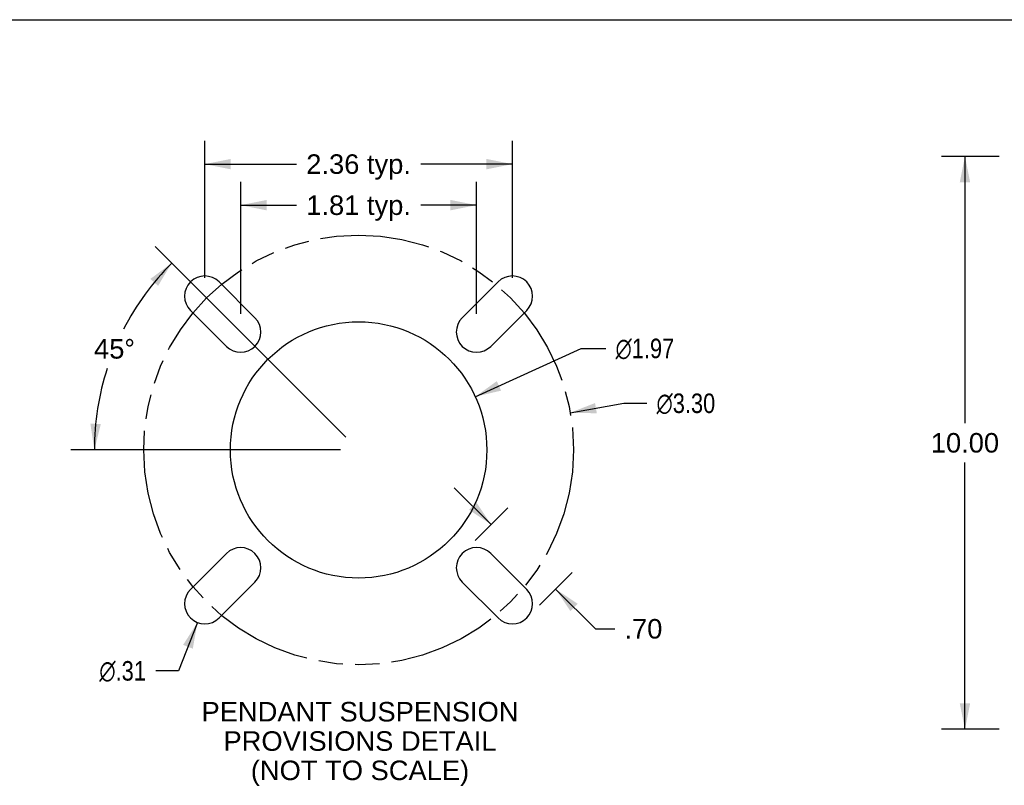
# Model space of a CAD drawing. Header units: inches. Extents: x 0 to 77.3, y 0 to 50.
# Tile 31 of 48: x 39 to 56.2, y 36.6 to 50. Entities that reach past the tile are written whole.
import ezdxf

# ---------------------------------------------------------------- set-up
doc = ezdxf.new("R2010")
doc.units = ezdxf.units.IN
doc.header["$LTSCALE"] = 4.25
doc.header["$MEASUREMENT"] = 0
doc.linetypes.add('PHANTOM', pattern=[0.8, 0.45, -0.05, 0.1, -0.05, 0.1, -0.05])
doc.layers.get('0').update_dxf_attribs({"linetype": 'CONTINUOUS'})
doc.layers.add('DEFAULT_3', color=7, linetype='PHANTOM')
doc.layers.add('DIMENSIONS', color=7, linetype='CONTINUOUS')
doc.styles.get("Standard").update_dxf_attribs({"font": 'arial.ttf'})
doc.styles.add('TEXTSTYLE_1', font='gdt', dxfattribs={"width": 0.8})
doc.dimstyles.new('DIMSTYLE_1', dxfattribs={"dimtxt": 0.340909, "dimasz": 0.454545, "dimexe": 0.09, "dimexo": 0.07, "dimgap": 0.0375, "dimtad": 0, "dimtih": 1, "dimtoh": 1, "dimzin": 4, "dimdsep": 46, "dimtxsty": 'Standard', "dimblk": '_FILLED', "dimblk1": '_FILLED', "dimblk2": '_FILLED', "dimcen": 0.09, "dimadec": 3, "dimazin": 1, "dimtfac": 1, "dimtdec": 3, "dimtofl": 0, "dimtmove": 0, "dimatfit": 3, "dimldrblk": '_FILLED', "dimfxl": 0, "dimtolj": 1, "dimtzin": 4, "dimarcsym": 0})
doc.dimstyles.new('DIMSTYLE_2', dxfattribs={"dimtxt": 0.340909, "dimasz": 0.454545, "dimexe": 0.09, "dimexo": 0.07, "dimgap": 0.0375, "dimtad": 0, "dimtih": 1, "dimtoh": 1, "dimlfac": 0.44, "dimzin": 4, "dimdsep": 46, "dimtxsty": 'Standard', "dimblk": '_FILLED', "dimblk1": '_FILLED', "dimblk2": '_FILLED', "dimcen": 0.09, "dimadec": 3, "dimazin": 1, "dimtfac": 1, "dimtdec": 3, "dimtofl": 0, "dimtmove": 0, "dimatfit": 3, "dimldrblk": '_FILLED', "dimfxl": 0, "dimtolj": 1, "dimtzin": 4, "dimarcsym": 0})
doc.dimstyles.new('DIMSTYLE_3', dxfattribs={"dimtxt": 0.340909, "dimasz": 0.454545, "dimexe": 0.09, "dimexo": 0.07, "dimgap": 0.09, "dimtad": 0, "dimtih": 1, "dimtoh": 1, "dimlfac": 0.44, "dimzin": 4, "dimdsep": 46, "dimtxsty": 'Standard', "dimblk": '_FILLED', "dimblk1": '_FILLED', "dimblk2": '_FILLED', "dimcen": 0.09, "dimadec": 3, "dimazin": 1, "dimtfac": 1, "dimtdec": 3, "dimtofl": 0, "dimtmove": 0, "dimatfit": 1, "dimldrblk": '_FILLED', "dimfxl": 0, "dimtolj": 1, "dimtzin": 4, "dimarcsym": 0})
doc.dimstyles.new('DIMSTYLE_4', dxfattribs={"dimtxt": 0.340909, "dimasz": 0.454545, "dimexe": 0.09, "dimexo": 0.07, "dimgap": 0.0375, "dimtad": 0, "dimtih": 1, "dimtoh": 1, "dimdec": 5, "dimlfac": 0.44, "dimzin": 4, "dimdsep": 46, "dimtxsty": 'Standard', "dimblk": '_FILLED', "dimblk1": '_FILLED', "dimblk2": '_FILLED', "dimcen": 0.09, "dimadec": 3, "dimazin": 1, "dimtfac": 1, "dimtdec": 3, "dimtofl": 0, "dimtmove": 0, "dimatfit": 3, "dimldrblk": '_FILLED', "dimfxl": 0, "dimtolj": 1, "dimtzin": 4, "dimarcsym": 0})

# ---------------------------------------------------------------- blocks, each defined once
blk = doc.blocks.new('_FILLED')
at = {"color": 0, "linetype": 'ByBlock'}
blk.add_solid([(0, 0), (-1, 0.2), (-1, -0.2)], dxfattribs=at)
blk = doc.blocks.new('*D2')
at = {"layer": 'DIMENSIONS', "color": 2, "linetype": 'Continuous'}
for p, q in [((56.132, 47.615), (55.125, 47.615)), ((55.534, 47.615), (55.534, 42.956)), ((55.534, 37.615), (55.534, 42.274)), ((56.132, 37.615), (55.125, 37.615))]:
    blk.add_line(p, q, dxfattribs=at)
at = {"layer": 'DIMENSIONS', "color": 2, "linetype": 'Continuous', "xscale": 0.4545454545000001, "yscale": 0.4545454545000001, "zscale": 0.4545454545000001}
for p, rotation in [((55.534, 47.615), 90), ((55.534, 37.615), 270)]:
    blk.add_blockref('_FILLED', p, dxfattribs=dict(at, rotation=rotation))
at = {"layer": 'DIMENSIONS', "color": 2, "linetype": 'Continuous', "insert": (55.534, 42.786), "char_height": 0.3409, "width": 1.19128, "attachment_point": 2, "line_spacing_factor": 0.9}
blk.add_mtext('10.00', dxfattribs=at)
blk = doc.blocks.new('*D13')
at = {"layer": 'DIMENSIONS', "color": 2, "linetype": 'Continuous'}
for p, q in [((47.268, 41.188), (46.625, 41.831)), ((46.988, 40.908), (47.557, 41.478)), ((48.113, 39.783), (48.682, 40.353)), ((48.393, 40.063), (49.086, 39.37)), ((49.086, 39.37), (49.423, 39.37))]:
    blk.add_line(p, q, dxfattribs=at)
at = {"layer": 'DIMENSIONS', "color": 2, "linetype": 'Continuous', "xscale": 0.4545454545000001, "yscale": 0.4545454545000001, "zscale": 0.4545454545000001}
for p, rotation in [((47.268, 41.188), 315), ((48.393, 40.063), 135)]:
    blk.add_blockref('_FILLED', p, dxfattribs=dict(at, rotation=rotation))
at = {"layer": 'DIMENSIONS', "color": 2, "linetype": 'Continuous', "insert": (49.593, 39.54), "char_height": 0.3409, "width": 0.66154, "attachment_point": 1, "line_spacing_factor": 0.9}
blk.add_mtext('.70', dxfattribs=at)
blk = doc.blocks.new('*D14')
at = {"layer": 'DIMENSIONS', "color": 2, "linetype": 'Continuous'}
for p, q in [((48.648, 43.141), (49.585, 43.306)), ((49.585, 43.306), (49.982, 43.306))]:
    blk.add_line(p, q, dxfattribs=at)
at = {"layer": 'DIMENSIONS', "color": 2, "linetype": 'Continuous', "xscale": 0.4545454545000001, "yscale": 0.4545454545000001, "zscale": 0.4545454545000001, "rotation": 189.9821788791}
blk.add_blockref('_FILLED', (48.648, 43.141), dxfattribs=at)
at = {"layer": 'DIMENSIONS', "color": 2, "linetype": 'Continuous', "insert": (50.153, 43.476), "char_height": 0.34091, "width": 1.38096, "attachment_point": 1, "line_spacing_factor": 0.9, "style": 'TEXTSTYLE_1'}
blk.add_mtext('{\\fgdt;n}\\fArial;3.30', dxfattribs=at)
blk = doc.blocks.new('*D15')
at = {"layer": 'DIMENSIONS', "color": 2, "linetype": 'Continuous'}
for p, q in [((42.898, 44.866), (42.898, 47.172)), ((47.012, 44.866), (47.012, 47.172)), ((42.898, 46.763), (43.872, 46.763)), ((47.012, 46.763), (46.038, 46.763))]:
    blk.add_line(p, q, dxfattribs=at)
at = {"layer": 'DIMENSIONS', "color": 2, "linetype": 'Continuous', "xscale": 0.4545454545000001, "yscale": 0.4545454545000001, "zscale": 0.4545454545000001, "rotation": 180}
blk.add_blockref('_FILLED', (42.898, 46.763), dxfattribs=at)
at = {"layer": 'DIMENSIONS', "color": 2, "linetype": 'Continuous', "xscale": 0.4545454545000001, "yscale": 0.4545454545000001, "zscale": 0.4545454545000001}
blk.add_blockref('_FILLED', (47.012, 46.763), dxfattribs=at)
at = {"layer": 'DIMENSIONS', "color": 2, "linetype": 'Continuous', "insert": (44.955, 46.933), "char_height": 0.3409, "width": 1.82494, "attachment_point": 2, "line_spacing_factor": 0.9}
blk.add_mtext('1.81 typ.', dxfattribs=at)
blk = doc.blocks.new('*D16')
at = {"layer": 'DIMENSIONS', "color": 2, "linetype": 'Continuous'}
for p, q in [((42.143, 39.479), (41.813, 38.635)), ((41.813, 38.635), (41.415, 38.635))]:
    blk.add_line(p, q, dxfattribs=at)
at = {"layer": 'DIMENSIONS', "color": 2, "linetype": 'Continuous', "xscale": 0.4545454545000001, "yscale": 0.4545454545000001, "zscale": 0.4545454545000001, "rotation": 68.6399853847}
blk.add_blockref('_FILLED', (42.143, 39.479), dxfattribs=at)
at = {"layer": 'DIMENSIONS', "color": 2, "linetype": 'Continuous', "insert": (41.244, 38.806), "char_height": 0.34091, "width": 1.11609, "attachment_point": 3, "line_spacing_factor": 0.9, "style": 'TEXTSTYLE_1'}
blk.add_mtext('{\\fgdt;n}\\fArial;.31', dxfattribs=at)
blk = doc.blocks.new('*D18')
at = {"layer": 'DIMENSIONS', "color": 2, "linetype": 'Continuous'}
for p, q in [((42.271, 45.493), (42.271, 47.888)), ((47.639, 45.493), (47.639, 47.888)), ((42.271, 47.479), (43.872, 47.479)), ((47.639, 47.479), (46.038, 47.479))]:
    blk.add_line(p, q, dxfattribs=at)
at = {"layer": 'DIMENSIONS', "color": 2, "linetype": 'Continuous', "xscale": 0.4545454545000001, "yscale": 0.4545454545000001, "zscale": 0.4545454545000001, "rotation": 180}
blk.add_blockref('_FILLED', (42.271, 47.479), dxfattribs=at)
at = {"layer": 'DIMENSIONS', "color": 2, "linetype": 'Continuous', "xscale": 0.4545454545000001, "yscale": 0.4545454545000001, "zscale": 0.4545454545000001}
blk.add_blockref('_FILLED', (47.639, 47.479), dxfattribs=at)
at = {"layer": 'DIMENSIONS', "color": 2, "linetype": 'Continuous', "insert": (44.955, 47.65), "char_height": 0.3409, "width": 1.82494, "attachment_point": 2, "line_spacing_factor": 0.9}
blk.add_mtext('2.36 typ.', dxfattribs=at)
blk = doc.blocks.new('*D19')
at = {"layer": 'DIMENSIONS', "color": 2, "linetype": 'Continuous'}
for p, q in [((46.99, 43.42), (48.837, 44.263)), ((48.837, 44.263), (49.267, 44.263))]:
    blk.add_line(p, q, dxfattribs=at)
at = {"layer": 'DIMENSIONS', "color": 2, "linetype": 'Continuous', "xscale": 0.4545454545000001, "yscale": 0.4545454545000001, "zscale": 0.4545454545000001, "rotation": 204.5315547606}
blk.add_blockref('_FILLED', (46.99, 43.42), dxfattribs=at)
at = {"layer": 'DIMENSIONS', "color": 2, "linetype": 'Continuous', "insert": (49.438, 44.433), "char_height": 0.34091, "width": 1.38096, "attachment_point": 1, "line_spacing_factor": 0.9, "style": 'TEXTSTYLE_1'}
blk.add_mtext('{\\fgdt;n}\\fArial;1.97', dxfattribs=at)
blk = doc.blocks.new('*D20')
at = {"layer": 'DIMENSIONS', "color": 2, "linetype": 'Continuous'}
for p, q in [((44.73, 42.716), (41.405, 46.041)), ((44.637, 42.491), (39.935, 42.491))]:
    blk.add_line(p, q, dxfattribs=at)
for start, end in [(135, 152.831), (162.0161, 180)]:
    blk.add_arc((44.955, 42.491), 4.611, start, end, dxfattribs=at)
for points in [[(41.456, 45.354), (41.694, 45.752), (41.322, 45.476)], [(40.275, 42.95), (40.344, 42.491), (40.457, 42.941)]]:
    blk.add_solid(points, dxfattribs=at)
at = {"layer": 'DIMENSIONS', "color": 2, "linetype": 'Continuous', "insert": (40.695, 44.426), "char_height": 0.34091, "width": 0.75701, "attachment_point": 2, "line_spacing_factor": 0.9}
blk.add_mtext('45\\fgdt;{\\fgdt;~}', dxfattribs=at)

msp = doc.modelspace()

# ---------------------------------------------------------------- linework, layer by layer
at = {"color": 7, "linetype": 'Continuous'}
msp.add_line((0, 50), (77.272727, 50), dxfattribs=at)
at = {"color": 3, "linetype": 'Continuous'}
for p, q in [((42.520113, 45.424043), (43.146867, 44.797289)), ((46.762754, 44.797289), (47.389507, 45.424043)), ((42.648678, 44.2991), (42.021924, 44.925854)), ((47.887696, 44.925854), (47.260942, 44.2991)), ((42.021924, 40.056459), (42.648678, 40.683213)), ((47.260942, 40.683213), (47.887696, 40.056459)), ((43.146867, 40.185024), (42.520113, 39.558271)), ((47.389507, 39.558271), (46.762754, 40.185024))]:
    msp.add_line(p, q, dxfattribs=at)
msp.add_circle((44.95481, 42.491157), 2.236932, dxfattribs=at)
for centre, start, end in [((42.271018, 45.174948), 45, 225), ((47.638602, 45.174948), 315, 135), ((42.897772, 44.548195), 225, 45), ((47.011848, 44.548195), 135, 315), ((42.897772, 40.434119), 315, 135), ((47.011848, 40.434119), 45, 225), ((42.271018, 39.807365), 135, 315), ((47.638602, 39.807365), 225, 45)]:
    msp.add_arc(centre, 0.352273, start, end, dxfattribs=at)
at = {"layer": 'DEFAULT_3', "color": 7, "linetype": 'PHANTOM'}
msp.add_circle((44.95481, 42.491157), 3.75, dxfattribs=at)

# ---------------------------------------------------------------- texts
at = {"layer": 'DIMENSIONS', "color": 2, "linetype": 'Continuous', "insert": (44.979085, 38.092633), "char_height": 0.34090909, "width": 5.51917878, "attachment_point": 2, "line_spacing_factor": 0.9}
msp.add_mtext('PENDANT SUSPENSION\\PPROVISIONS DETAIL\\P(NOT TO SCALE)', dxfattribs=at)

# ---------------------------------------------------------------- dimensions: what is measured, and where the dimension line sits
at = {"layer": 'DIMENSIONS', "color": 2, "linetype": 'Continuous'}
dim = msp.add_linear_dim(base=(42.271018, 47.47929), p1=(47.638602, 45.42313), p2=(42.271018, 45.42313), angle=180, text='<> typ.', dimstyle='DIMSTYLE_2', dxfattribs=at)
dim.commit()
dim.dimension.update_dxf_attribs({"geometry": '*D18', "text_midpoint": (44.95481, 47.47929), "dimtype": 160})
for base, p1, p2, angle, dimstyle, picture, middle in [((55.534004, 47.615287), (56.201692, 37.615287), (56.201692, 47.615287), 90, 'DIMSTYLE_1', '*D2', (55.548489, 42.613385)), ((47.26788, 41.188339), (48.731591, 40.402165), (47.606648, 41.527108), 135, 'DIMSTYLE_2', '*D13', (49.934019, 39.368105))]:
    dim = msp.add_linear_dim(base=base, p1=p1, p2=p2, angle=angle, dimstyle=dimstyle, dxfattribs=at)
    dim.commit()
    dim.dimension.update_dxf_attribs({"geometry": picture, "text_midpoint": middle, "dimtype": 160})
dim = msp.add_linear_dim(base=(47.011848, 46.762574), p1=(42.897772, 44.796376), p2=(47.011848, 44.796376), text='<> typ.', dimstyle='DIMSTYLE_2', dxfattribs=at)
dim.commit()
dim.dimension.update_dxf_attribs({"geometry": '*D15', "text_midpoint": (44.95481, 46.762574), "dimtype": 160})
dim = msp.add_angular_dim_2l(base=(40.694748, 44.255732), line1=((44.811924, 42.634043), (44.779319, 42.666648)), line2=((44.752739, 42.491157), (44.706628, 42.491157)), dimstyle='DIMSTYLE_4', dxfattribs=at)
dim.commit()
dim.dimension.update_dxf_attribs({"geometry": '*D20', "text_midpoint": (40.694748, 44.255732), "dimtype": 162})
for p1, p2, picture, middle in [((46.98982, 43.419918), (42.9198, 41.562395), '*D19', (50.128204, 44.263027)), ((48.648042, 43.141189), (41.261579, 41.841125), '*D14', (50.843278, 43.306032)), ((42.142711, 39.47929), (42.399326, 40.13544), '*D16', (40.686411, 38.635304))]:
    dim = msp.add_diameter_dim_2p(p1=p1, p2=p2, text='%%c<>', dimstyle='DIMSTYLE_3', override={"dimpost": '<>'}, dxfattribs=at)
    dim.commit()
    dim.dimension.update_dxf_attribs({"geometry": picture, "text_midpoint": middle, "dimtype": 163})

doc.saveas('drawing.dxf')
